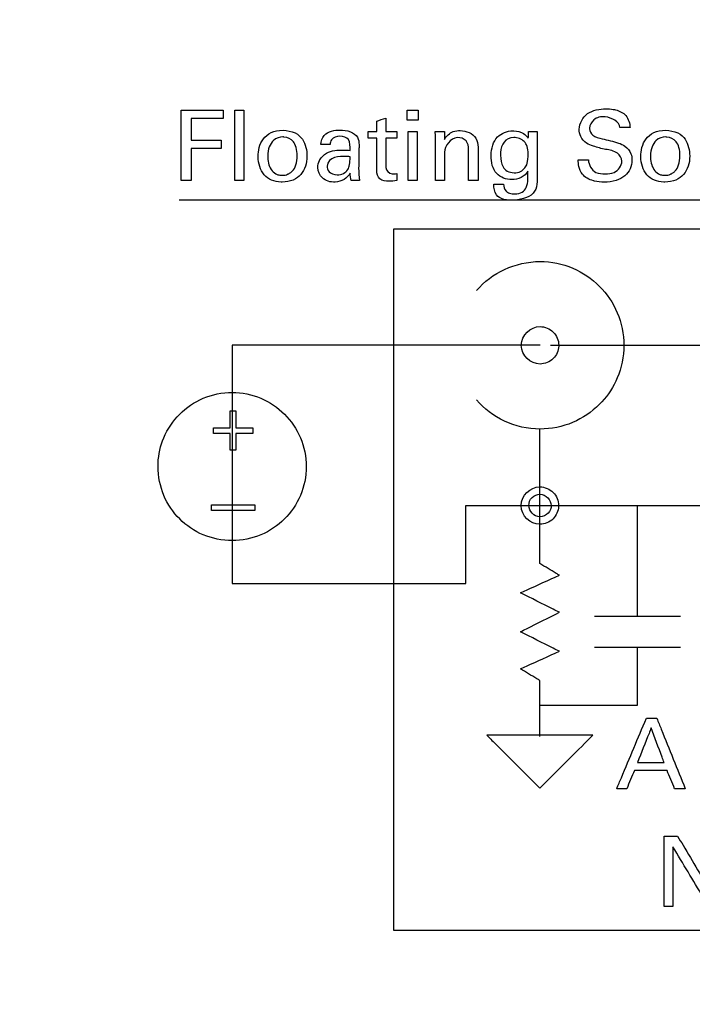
# Model space of a CAD drawing. Header units: inches. Extents: x 0 to 34, y 0 to 22.
# Tile 19 of 111: x 9.109 to 9.54, y 8.919 to 9.55. Entities that reach past the tile are written whole.
import ezdxf

# ---------------------------------------------------------------- set-up
doc = ezdxf.new("R2010")
doc.units = ezdxf.units.IN
doc.header["$LTSCALE"] = 1.87
doc.header["$MEASUREMENT"] = 0
doc.layers.get('0').update_dxf_attribs({"linetype": 'CONTINUOUS'})
doc.layers.add('DATUMCURVES', color=7, linetype='CONTINUOUS')
doc.layers.add('DIMENSIONS', color=7, linetype='CONTINUOUS')
doc.styles.get("Standard").update_dxf_attribs({"font": 'txt', "width": 0.8})
doc.dimstyles.new('DIMSTYLE_1', dxfattribs={"dimtxt": 0.125, "dimasz": 0.18, "dimexe": 0.18, "dimexo": 0.0625, "dimgap": 0.09, "dimtad": 0, "dimtih": 1, "dimtoh": 1, "dimdec": 3, "dimzin": 4, "dimdsep": 46, "dimtxsty": 'STANDARD', "dimblk": '_FILLED', "dimblk1": '_FILLED', "dimblk2": '_FILLED', "dimcen": 0.09, "dimadec": 0, "dimazin": 0, "dimtp": 0.001, "dimtm": 0.001, "dimtfac": 1, "dimtdec": 3, "dimtofl": 0, "dimtmove": 0, "dimatfit": 3, "dimldrblk": '_FILLED', "dimfxl": 1, "dimtolj": 1, "dimtzin": 4, "dimarcsym": 0})

# ---------------------------------------------------------------- blocks, each defined once
blk = doc.blocks.new('_FILLED')
at = {"color": 0, "linetype": 'BYBLOCK'}
blk.add_solid([(0, 0), (-1, 0.1736), (-1, -0.1736)], dxfattribs=at)
blk = doc.blocks.new('*D0')
at = {"layer": 'DIMENSIONS', "color": 2, "linetype": 'CONTINUOUS'}
for p, q in [((9.21098, 10.30652), (7.35598, 10.30652)), ((7.48098, 10.30652), (7.48098, 9.31105)), ((7.48098, 7.94852), (7.48098, 9.06105)), ((11.90848, 7.94852), (7.35598, 7.94852))]:
    blk.add_line(p, q, dxfattribs=at)
at = {"layer": 'DIMENSIONS', "color": 2, "linetype": 'CONTINUOUS', "xscale": 0.18, "yscale": 0.18, "zscale": 0.18}
for p, rotation in [((7.48098, 10.30652), 90), ((7.48098, 7.94852), 270)]:
    blk.add_blockref('_FILLED', p, dxfattribs=dict(at, rotation=rotation))
at = {"layer": 'DIMENSIONS', "color": 2, "linetype": 'CONTINUOUS', "width": 0.8}
for s, p in [('[', (7.44348, 9.12355)), (']', (8.04348, 9.12355)), ('2.358', (6.81848, 9.12355)), ('59.89', (7.54348, 9.12355))]:
    blk.add_text(s, height=0.125, dxfattribs=at).set_placement(p)
blk = doc.blocks.new('*D7')
at = {"layer": 'DIMENSIONS', "color": 2, "linetype": 'CONTINUOUS'}
for p, q in [((9.58598, 9.93152), (9.58598, 7.33682)), ((10.46098, 9.93152), (10.46098, 7.33682)), ((9.58598, 7.46182), (9.22598, 7.46182)), ((10.46098, 7.46182), (10.78871, 7.46182))]:
    blk.add_line(p, q, dxfattribs=at)
at = {"layer": 'DIMENSIONS', "color": 2, "linetype": 'CONTINUOUS', "xscale": 0.18, "yscale": 0.18, "zscale": 0.18}
blk.add_blockref('_FILLED', (9.58598, 7.46182), dxfattribs=at)
at = {"layer": 'DIMENSIONS', "color": 2, "linetype": 'CONTINUOUS', "xscale": 0.18, "yscale": 0.18, "zscale": 0.18, "rotation": 180}
blk.add_blockref('_FILLED', (10.46098, 7.46182), dxfattribs=at)
at = {"layer": 'DIMENSIONS', "color": 2, "linetype": 'CONTINUOUS', "width": 0.8}
for s, p in [('[', (11.57621, 7.39932)), (']', (12.17621, 7.39932)), ('3X', (10.85121, 7.39932)), ('.875', (11.05121, 7.39932)), ('22.23', (11.67621, 7.39932))]:
    blk.add_text(s, height=0.125, dxfattribs=at).set_placement(p)

msp = doc.modelspace()

# ---------------------------------------------------------------- linework, layer by layer
at = {"color": 7, "linetype": 'CONTINUOUS'}
msp.add_arc((11.97098, 35.48603), 26.75, 262.800267, 277.199733, dxfattribs=at)
at = {"layer": 'DATUMCURVES', "color": 40, "linetype": 'CONTINUOUS'}
for points, knots in [([(9.21242, 9.49196, 0.8645), (9.21382, 9.49196, 0.8645), (9.22277, 9.49196, 0.8645), (9.23173, 9.49196, 0.8645), (9.23929, 9.49196, 0.8645)], [0, 0, 0, 0, 0.15625, 1, 1, 1, 1]), ([(9.21242, 9.44683, 0.8645), (9.21242, 9.44918, 0.8645), (9.21242, 9.46423, 0.8645), (9.21242, 9.47927, 0.8645), (9.21242, 9.49196, 0.8645)], [0, 0, 0, 0, 0.15625, 1, 1, 1, 1]), ([(9.24685, 9.44683, 0.8645), (9.24685, 9.44918, 0.8645), (9.24685, 9.4642, 0.8645), (9.24685, 9.47922, 0.8645), (9.24685, 9.49189, 0.8645)], [0, 0, 0, 0, 0.15625, 1, 1, 1, 1]), ([(9.25273, 9.49189, 0.8645), (9.25273, 9.48955, 0.8645), (9.25273, 9.47453, 0.8645), (9.25273, 9.45951, 0.8645), (9.25273, 9.44683, 0.8645)], [0, 0, 0, 0, 0.15625, 1, 1, 1, 1]), ([(9.49491, 9.45915, 0.8645), (9.49491, 9.4611, 0.8645), (9.49198, 9.4657, 0.8645), (9.48437, 9.46661, 0.8645), (9.47774, 9.46838, 0.8645), (9.47185, 9.47054, 0.8645), (9.46826, 9.47455, 0.8645), (9.4668, 9.48188, 0.8645), (9.47103, 9.48951, 0.8645), (9.47857, 9.49233, 0.8645), (9.48423, 9.493, 0.8645), (9.48786, 9.49272, 0.8645), (9.48938, 9.49243, 0.8645)], [0, 0, 0, 0, 0.089378, 0.210983, 0.334708, 0.40849, 0.49482, 0.566974, 0.741224, 0.832906, 0.92943, 1, 1, 1, 1]), ([(9.49373, 9.48072, 0.8645), (9.49351, 9.48462, 0.8645), (9.48537, 9.48876, 0.8645), (9.47682, 9.48684, 0.8645), (9.47414, 9.4822, 0.8645), (9.47424, 9.48006, 0.8645), (9.47424, 9.47996, 0.8645)], [0, 0, 0, 0, 0.45807, 0.755058, 0.988306, 1, 1, 1, 1]), ([(9.48938, 9.49243, 0.8645), (9.48989, 9.49234, 0.8645), (9.49288, 9.49167, 0.8645), (9.4985, 9.48905, 0.8645), (9.50005, 9.48343, 0.8645), (9.50023, 9.48072, 0.8645)], [0, 0, 0, 0, 0.089299, 0.526926, 1, 1, 1, 1]), ([(9.23929, 9.48664, 0.8645), (9.23822, 9.48664, 0.8645), (9.23139, 9.48664, 0.8645), (9.22456, 9.48664, 0.8645), (9.21879, 9.48664, 0.8645)], [0, 0, 0, 0, 0.15625, 1, 1, 1, 1]), ([(9.27651, 9.44579, 0.8645), (9.27435, 9.44587, 0.8645), (9.26987, 9.44679, 0.8645), (9.26374, 9.45141, 0.8645), (9.26075, 9.46104, 0.8645), (9.26349, 9.47437, 0.8645), (9.2718, 9.4792, 0.8645), (9.27773, 9.47902, 0.8645)], [0, 0, 0, 0, 0.123741, 0.261231, 0.536211, 0.768105, 1, 1, 1, 1]), ([(9.27821, 9.4747, 0.8645), (9.27805, 9.4747, 0.8645), (9.27593, 9.47475, 0.8645), (9.27101, 9.47376, 0.8645), (9.26691, 9.46471, 0.8645), (9.2689, 9.45462, 0.8645), (9.27242, 9.45133, 0.8645), (9.27484, 9.45031, 0.8645), (9.27681, 9.45017, 0.8645), (9.27736, 9.45014, 0.8645)], [0, 0, 0, 0, 0.023997, 0.318508, 0.613019, 0.80651, 0.903255, 0.951627, 1, 1, 1, 1]), ([(9.27773, 9.47902, 0.8645), (9.28032, 9.47894, 0.8645), (9.28618, 9.4778, 0.8645), (9.29191, 9.47198, 0.8645), (9.29415, 9.46055, 0.8645), (9.29109, 9.45175, 0.8645), (9.28465, 9.44672, 0.8645), (9.27946, 9.44573, 0.8645), (9.27675, 9.44578, 0.8645), (9.27651, 9.44579, 0.8645)], [0, 0, 0, 0, 0.102775, 0.205549, 0.411098, 0.698572, 0.842308, 0.986045, 1, 1, 1, 1]), ([(9.27736, 9.45014, 0.8645), (9.2781, 9.45011, 0.8645), (9.27799, 9.45019, 0.8645), (9.27944, 9.45032, 0.8645), (9.28068, 9.45075, 0.8645), (9.28235, 9.4516, 0.8645), (9.28429, 9.45327, 0.8645), (9.28622, 9.45639, 0.8645), (9.28712, 9.46235, 0.8645), (9.28641, 9.46824, 0.8645), (9.28393, 9.47299, 0.8645), (9.28089, 9.47458, 0.8645), (9.27821, 9.4747, 0.8645)], [0, 0, 0, 0, 0.034634, 0.069268, 0.138536, 0.207804, 0.277072, 0.415609, 0.554145, 0.668793, 0.783442, 1, 1, 1, 1]), ([(9.30198, 9.46984, 0.8645), (9.30222, 9.47193, 0.8645), (9.30329, 9.47615, 0.8645), (9.30887, 9.47877, 0.8645), (9.3147, 9.47937, 0.8645), (9.3207, 9.47866, 0.8645), (9.32597, 9.47515, 0.8645), (9.32648, 9.47135, 0.8645), (9.32648, 9.4697, 0.8645)], [0, 0, 0, 0, 0.182779, 0.339598, 0.497563, 0.692518, 0.85732, 1, 1, 1, 1]), ([(9.32073, 9.46615, 0.8645), (9.32073, 9.46849, 0.8645), (9.32113, 9.47374, 0.8645), (9.31416, 9.47578, 0.8645), (9.3087, 9.47415, 0.8645), (9.30791, 9.47092, 0.8645), (9.30786, 9.46984, 0.8645)], [0, 0, 0, 0, 0.320784, 0.586507, 0.851016, 1, 1, 1, 1]), ([(9.35792, 9.44683, 0.8645), (9.35792, 9.44847, 0.8645), (9.35792, 9.45893, 0.8645), (9.35792, 9.46938, 0.8645), (9.35792, 9.47821, 0.8645)], [0, 0, 0, 0, 0.15625, 1, 1, 1, 1]), ([(9.36379, 9.47821, 0.8645), (9.36379, 9.47657, 0.8645), (9.36379, 9.46612, 0.8645), (9.36379, 9.45566, 0.8645), (9.36379, 9.44683, 0.8645)], [0, 0, 0, 0, 0.15625, 1, 1, 1, 1]), ([(9.38129, 9.47315, 0.8645), (9.38245, 9.47536, 0.8645), (9.38577, 9.47839, 0.8645), (9.38984, 9.47883, 0.8645), (9.39135, 9.47883, 0.8645)], [0, 0, 0, 0, 0.622506, 1, 1, 1, 1]), ([(9.39135, 9.47883, 0.8645), (9.39507, 9.47883, 0.8645), (9.4017, 9.47613, 0.8645), (9.40273, 9.47011, 0.8645), (9.40273, 9.46814, 0.8645)], [0, 0, 0, 0, 0.654219, 1, 1, 1, 1]), ([(9.42435, 9.44739, 0.8645), (9.42089, 9.44739, 0.8645), (9.41269, 9.45043, 0.8645), (9.41019, 9.46303, 0.8645), (9.41329, 9.47557, 0.8645), (9.4216, 9.47862, 0.8645), (9.42545, 9.47865, 0.8645), (9.42563, 9.47864, 0.8645)], [0, 0, 0, 0, 0.224819, 0.487101, 0.759374, 0.989073, 1, 1, 1, 1]), ([(9.42563, 9.47864, 0.8645), (9.4279, 9.47862, 0.8645), (9.43158, 9.47774, 0.8645), (9.43411, 9.47502, 0.8645), (9.43498, 9.47389, 0.8645)], [0, 0, 0, 0, 0.606284, 1, 1, 1, 1]), ([(9.47424, 9.47996, 0.8645), (9.47436, 9.47843, 0.8645), (9.47623, 9.47471, 0.8645), (9.48023, 9.47409, 0.8645), (9.48235, 9.47358, 0.8645)], [0, 0, 0, 0, 0.406424, 1, 1, 1, 1]), ([(9.52182, 9.44579, 0.8645), (9.51967, 9.44587, 0.8645), (9.51518, 9.44679, 0.8645), (9.50905, 9.45141, 0.8645), (9.50605, 9.46104, 0.8645), (9.5088, 9.47437, 0.8645), (9.51711, 9.4792, 0.8645), (9.52304, 9.47902, 0.8645)], [0, 0, 0, 0, 0.123741, 0.261231, 0.536211, 0.768105, 1, 1, 1, 1]), ([(9.52353, 9.4747, 0.8645), (9.52337, 9.4747, 0.8645), (9.52124, 9.47475, 0.8645), (9.51632, 9.47376, 0.8645), (9.51223, 9.46471, 0.8645), (9.51421, 9.45462, 0.8645), (9.51773, 9.45133, 0.8645), (9.52015, 9.45031, 0.8645), (9.52212, 9.45017, 0.8645), (9.52267, 9.45014, 0.8645)], [0, 0, 0, 0, 0.023997, 0.318508, 0.613019, 0.80651, 0.903255, 0.951627, 1, 1, 1, 1]), ([(9.52304, 9.47902, 0.8645), (9.52564, 9.47894, 0.8645), (9.5315, 9.4778, 0.8645), (9.53722, 9.47198, 0.8645), (9.53946, 9.46055, 0.8645), (9.53641, 9.45175, 0.8645), (9.52996, 9.44672, 0.8645), (9.52478, 9.44573, 0.8645), (9.52206, 9.44578, 0.8645), (9.52182, 9.44579, 0.8645)], [0, 0, 0, 0, 0.102775, 0.205549, 0.411098, 0.698572, 0.842308, 0.986045, 1, 1, 1, 1]), ([(9.52267, 9.45014, 0.8645), (9.5234, 9.45011, 0.8645), (9.52329, 9.45019, 0.8645), (9.52475, 9.45032, 0.8645), (9.526, 9.45075, 0.8645), (9.52766, 9.4516, 0.8645), (9.5296, 9.45327, 0.8645), (9.53154, 9.45639, 0.8645), (9.53243, 9.46235, 0.8645), (9.53172, 9.46824, 0.8645), (9.52925, 9.47299, 0.8645), (9.52621, 9.47458, 0.8645), (9.52353, 9.4747, 0.8645)], [0, 0, 0, 0, 0.034634, 0.069268, 0.138536, 0.207804, 0.277072, 0.415609, 0.554145, 0.668793, 0.783442, 1, 1, 1, 1]), ([(9.21879, 9.47258, 0.8645), (9.2198, 9.47258, 0.8645), (9.22624, 9.47258, 0.8645), (9.23267, 9.47258, 0.8645), (9.23811, 9.47258, 0.8645)], [0, 0, 0, 0, 0.15625, 1, 1, 1, 1]), ([(9.32648, 9.4697, 0.8645), (9.32646, 9.46892, 0.8645), (9.32638, 9.46393, 0.8645), (9.3263, 9.45893, 0.8645), (9.32623, 9.45472, 0.8645)], [0, 0, 0, 0, 0.15625, 1, 1, 1, 1]), ([(9.33779, 9.45309, 0.8645), (9.33779, 9.45418, 0.8645), (9.33779, 9.46115, 0.8645), (9.33779, 9.46813, 0.8645), (9.33779, 9.47402, 0.8645)], [0, 0, 0, 0, 0.15625, 1, 1, 1, 1]), ([(9.34361, 9.47402, 0.8645), (9.34361, 9.47304, 0.8645), (9.34361, 9.46677, 0.8645), (9.34361, 9.4605, 0.8645), (9.34361, 9.4552, 0.8645)], [0, 0, 0, 0, 0.15625, 1, 1, 1, 1]), ([(9.37541, 9.44683, 0.8645), (9.37541, 9.44828, 0.8645), (9.37541, 9.45753, 0.8645), (9.37541, 9.46678, 0.8645), (9.37541, 9.47459, 0.8645)], [0, 0, 0, 0, 0.15625, 1, 1, 1, 1]), ([(9.39673, 9.46677, 0.8645), (9.39673, 9.46865, 0.8645), (9.3958, 9.47289, 0.8645), (9.38699, 9.47617, 0.8645), (9.38129, 9.46905, 0.8645), (9.38129, 9.4649, 0.8645)], [0, 0, 0, 0, 0.234316, 0.482143, 1, 1, 1, 1]), ([(9.41941, 9.47133, 0.8645), (9.41913, 9.47097, 0.8645), (9.41737, 9.46834, 0.8645), (9.41699, 9.46218, 0.8645), (9.41782, 9.45646, 0.8645), (9.42109, 9.45254, 0.8645), (9.42579, 9.45142, 0.8645), (9.43039, 9.4524, 0.8645), (9.43201, 9.45396, 0.8645), (9.43273, 9.45489, 0.8645)], [0, 0, 0, 0, 0.035269, 0.246884, 0.50163, 0.629004, 0.756377, 0.878188, 1, 1, 1, 1]), ([(9.43273, 9.45489, 0.8645), (9.43335, 9.45571, 0.8645), (9.43439, 9.45715, 0.8645), (9.4351, 9.463, 0.8645), (9.43441, 9.4691, 0.8645), (9.43206, 9.47277, 0.8645), (9.42485, 9.47571, 0.8645), (9.42082, 9.47313, 0.8645), (9.41941, 9.47133, 0.8645)], [0, 0, 0, 0, 0.155911, 0.311822, 0.419751, 0.527681, 0.746943, 1, 1, 1, 1]), ([(9.44061, 9.47252, 0.8645), (9.4406, 9.4715, 0.8645), (9.44058, 9.46496, 0.8645), (9.44056, 9.45842, 0.8645), (9.44054, 9.4529, 0.8645)], [0, 0, 0, 0, 0.15625, 1, 1, 1, 1]), ([(9.48235, 9.47358, 0.8645), (9.48581, 9.4727, 0.8645), (9.49083, 9.47168, 0.8645), (9.49755, 9.46896, 0.8645), (9.50097, 9.46476, 0.8645), (9.50168, 9.45934, 0.8645), (9.50069, 9.4541, 0.8645), (9.49694, 9.4493, 0.8645), (9.49091, 9.44631, 0.8645), (9.48409, 9.44556, 0.8645), (9.47945, 9.44593, 0.8645), (9.47741, 9.44643, 0.8645)], [0, 0, 0, 0, 0.186392, 0.268036, 0.375442, 0.449255, 0.548404, 0.646303, 0.756479, 0.891404, 1, 1, 1, 1]), ([(9.23811, 9.46733, 0.8645), (9.2371, 9.46733, 0.8645), (9.23066, 9.46733, 0.8645), (9.22422, 9.46733, 0.8645), (9.21879, 9.46733, 0.8645)], [0, 0, 0, 0, 0.15625, 1, 1, 1, 1]), ([(9.21879, 9.46733, 0.8645), (9.21879, 9.46626, 0.8645), (9.21879, 9.45943, 0.8645), (9.21879, 9.4526, 0.8645), (9.21879, 9.44683, 0.8645)], [0, 0, 0, 0, 0.15625, 1, 1, 1, 1]), ([(9.30134, 9.46002, 0.8645), (9.30233, 9.46179, 0.8645), (9.30668, 9.466, 0.8645), (9.31426, 9.4665, 0.8645), (9.31931, 9.46624, 0.8645), (9.32073, 9.46615, 0.8645)], [0, 0, 0, 0, 0.281825, 0.800828, 1, 1, 1, 1]), ([(9.30604, 9.4559, 0.8645), (9.30604, 9.4549, 0.8645), (9.3065, 9.45217, 0.8645), (9.31133, 9.44998, 0.8645), (9.31673, 9.451, 0.8645), (9.32037, 9.45464, 0.8645), (9.3206, 9.45771, 0.8645), (9.32073, 9.46208, 0.8645)], [0, 0, 0, 0, 0.235843, 0.471685, 0.60664, 0.741594, 1, 1, 1, 1]), ([(9.38129, 9.4649, 0.8645), (9.38129, 9.46396, 0.8645), (9.38129, 9.45794, 0.8645), (9.38129, 9.45192, 0.8645), (9.38129, 9.44683, 0.8645)], [0, 0, 0, 0, 0.15625, 1, 1, 1, 1]), ([(9.39673, 9.44683, 0.8645), (9.39673, 9.44787, 0.8645), (9.39673, 9.45452, 0.8645), (9.39673, 9.46117, 0.8645), (9.39673, 9.46677, 0.8645)], [0, 0, 0, 0, 0.15625, 1, 1, 1, 1]), ([(9.40273, 9.46814, 0.8645), (9.40273, 9.46703, 0.8645), (9.40273, 9.45993, 0.8645), (9.40273, 9.45283, 0.8645), (9.40273, 9.44683, 0.8645)], [0, 0, 0, 0, 0.15625, 1, 1, 1, 1]), ([(9.32086, 9.45153, 0.8645), (9.31907, 9.44823, 0.8645), (9.31211, 9.44448, 0.8645), (9.30248, 9.44721, 0.8645), (9.2995, 9.45425, 0.8645), (9.30046, 9.45837, 0.8645), (9.30126, 9.45988, 0.8645), (9.30134, 9.46002, 0.8645)], [0, 0, 0, 0, 0.349661, 0.618745, 0.841317, 0.985614, 1, 1, 1, 1]), ([(9.47741, 9.44643, 0.8645), (9.47716, 9.44649, 0.8645), (9.47421, 9.44726, 0.8645), (9.46959, 9.44968, 0.8645), (9.46714, 9.45542, 0.8645), (9.46698, 9.45863, 0.8645), (9.46698, 9.46002, 0.8645)], [0, 0, 0, 0, 0.04175, 0.483794, 0.777423, 1, 1, 1, 1]), ([(9.47348, 9.46002, 0.8645), (9.47361, 9.45691, 0.8645), (9.47679, 9.45116, 0.8645), (9.48231, 9.45108, 0.8645), (9.48436, 9.45108, 0.8645)], [0, 0, 0, 0, 0.603116, 1, 1, 1, 1]), ([(9.48436, 9.45108, 0.8645), (9.48625, 9.45108, 0.8645), (9.49117, 9.45136, 0.8645), (9.49491, 9.45626, 0.8645), (9.49491, 9.45915, 0.8645)], [0, 0, 0, 0, 0.395694, 1, 1, 1, 1]), ([(9.35061, 9.44677, 0.8645), (9.349, 9.4465, 0.8645), (9.34547, 9.4463, 0.8645), (9.33906, 9.44662, 0.8645), (9.33779, 9.45122, 0.8645), (9.33779, 9.45309, 0.8645)], [0, 0, 0, 0, 0.293518, 0.662886, 1, 1, 1, 1]), ([(9.34361, 9.4552, 0.8645), (9.34361, 9.45323, 0.8645), (9.34681, 9.4504, 0.8645), (9.34969, 9.45112, 0.8645), (9.35061, 9.45134, 0.8645)], [0, 0, 0, 0, 0.676239, 1, 1, 1, 1]), ([(9.44054, 9.4529, 0.8645), (9.44054, 9.44854, 0.8645), (9.44171, 9.43765, 0.8645), (9.42698, 9.43328, 0.8645), (9.41394, 9.43496, 0.8645), (9.41293, 9.44208, 0.8645), (9.41279, 9.44439, 0.8645)], [0, 0, 0, 0, 0.28325, 0.591261, 0.849639, 1, 1, 1, 1]), ([(9.41904, 9.44439, 0.8645), (9.41915, 9.44284, 0.8645), (9.41985, 9.44019, 0.8645), (9.42317, 9.43844, 0.8645), (9.42677, 9.43814, 0.8645), (9.43113, 9.43863, 0.8645), (9.43528, 9.44412, 0.8645), (9.43467, 9.44922, 0.8645), (9.43467, 9.45271, 0.8645)], [0, 0, 0, 0, 0.156412, 0.241401, 0.357931, 0.520881, 0.650106, 1, 1, 1, 1]), ([(9.34867, 8.96591, 0.8645), (9.34867, 8.98934, 0.8645), (9.34867, 9.13935, 0.8645), (9.34867, 9.28935, 0.8645), (9.34867, 9.41591, 0.8645)], [0, 0, 0, 0, 0.15625, 1, 1, 1, 1]), ([(9.34867, 9.41591, 0.8645), (9.36976, 9.41591, 0.8645), (9.50476, 9.41591, 0.8645), (9.63976, 9.41591, 0.8645), (9.75367, 9.41591, 0.8645)], [0, 0, 0, 0, 0.15625, 1, 1, 1, 1]), ([(9.40179, 9.37622, 0.8645), (9.40673, 9.38193, 0.8645), (9.41884, 9.39126, 0.8645), (9.4418, 9.39653, 0.8645), (9.46415, 9.39185, 0.8645), (9.48138, 9.38001, 0.8645), (9.49321, 9.36277, 0.8645), (9.4977, 9.34113, 0.8645), (9.49335, 9.3203, 0.8645), (9.48615, 9.3093, 0.8645), (9.48203, 9.30482, 0.8645)], [0, 0, 0, 0, 0.135658, 0.271315, 0.395034, 0.518752, 0.642471, 0.766189, 0.889971, 1, 1, 1, 1]), ([(9.43049, 9.34116, 0.8645), (9.43049, 9.34778, 0.8645), (9.43924, 9.35579, 0.8645), (9.45191, 9.35055, 0.8645), (9.45455, 9.34412, 0.8645), (9.45447, 9.34081, 0.8645), (9.45446, 9.34064, 0.8645)], [0, 0, 0, 0, 0.493624, 0.73997, 0.986317, 1, 1, 1, 1]), ([(9.44248, 9.34116, 0.8645), (9.43221, 9.34116, 0.8645), (9.36642, 9.34118, 0.8645), (9.30063, 9.34119, 0.8645), (9.24513, 9.3412, 0.8645)], [0, 0, 0, 0, 0.15625, 1, 1, 1, 1]), ([(9.24513, 9.34091, 0.8645), (9.24513, 9.33296, 0.8645), (9.24513, 9.28213, 0.8645), (9.24513, 9.23129, 0.8645), (9.24513, 9.1884, 0.8645)], [0, 0, 0, 0, 0.15625, 1, 1, 1, 1]), ([(9.45446, 9.34064, 0.8645), (9.45433, 9.33769, 0.8645), (9.45173, 9.3317, 0.8645), (9.43924, 9.32654, 0.8645), (9.43048, 9.33454, 0.8645), (9.43049, 9.34116, 0.8645)], [0, 0, 0, 0, 0.239462, 0.49301, 1, 1, 1, 1]), ([(9.19766, 9.26556, 0.8645), (9.19792, 9.27122, 0.8645), (9.20065, 9.28313, 0.8645), (9.21073, 9.29781, 0.8645), (9.22598, 9.30828, 0.8645), (9.24512, 9.31226, 0.8645), (9.26426, 9.30828, 0.8645), (9.27951, 9.29781, 0.8645), (9.28995, 9.28257, 0.8645), (9.29262, 9.26981, 0.8645), (9.29262, 9.26343, 0.8645)], [0, 0, 0, 0, 0.112709, 0.239507, 0.366305, 0.493103, 0.619827, 0.746552, 0.873276, 1, 1, 1, 1]), ([(9.48203, 9.30482, 0.8645), (9.48151, 9.30426, 0.8645), (9.47624, 9.29877, 0.8645), (9.4641, 9.29045, 0.8645), (9.44174, 9.2858, 0.8645), (9.41876, 9.2911, 0.8645), (9.40665, 9.30044, 0.8645), (9.40173, 9.30617, 0.8645)], [0, 0, 0, 0, 0.025804, 0.258038, 0.490273, 0.745136, 1, 1, 1, 1]), ([(9.44238, 9.23841, 0.8645), (9.44238, 9.24096, 0.8645), (9.44241, 9.25731, 0.8645), (9.44244, 9.27366, 0.8645), (9.44246, 9.28745, 0.8645)], [0, 0, 0, 0, 0.15625, 1, 1, 1, 1]), ([(9.29262, 9.26343, 0.8645), (9.29262, 9.25705, 0.8645), (9.28995, 9.24429, 0.8645), (9.27951, 9.22905, 0.8645), (9.26426, 9.21858, 0.8645), (9.24512, 9.21461, 0.8645), (9.22598, 9.21858, 0.8645), (9.21073, 9.22905, 0.8645), (9.20026, 9.24429, 0.8645), (9.19747, 9.25776, 0.8645), (9.19763, 9.26485, 0.8645), (9.19766, 9.26556, 0.8645)], [0, 0, 0, 0, 0.123251, 0.246502, 0.369754, 0.493005, 0.616328, 0.739651, 0.862974, 0.986297, 1, 1, 1, 1]), ([(9.43037, 9.23841, 0.8645), (9.43039, 9.24501, 0.8645), (9.43914, 9.25302, 0.8645), (9.45181, 9.24778, 0.8645), (9.45444, 9.24136, 0.8645), (9.45436, 9.23806, 0.8645), (9.45435, 9.23789, 0.8645)], [0, 0, 0, 0, 0.493136, 0.739705, 0.986273, 1, 1, 1, 1]), ([(9.44248, 9.23126, 0.8645), (9.4385, 9.23122, 0.8645), (9.43373, 9.23647, 0.8645), (9.43679, 9.24407, 0.8645), (9.44063, 9.2457, 0.8645), (9.44248, 9.24565, 0.8645)], [0, 0, 0, 0, 0.503393, 0.751697, 1, 1, 1, 1]), ([(9.44248, 9.24565, 0.8645), (9.44618, 9.24555, 0.8645), (9.45306, 9.23842, 0.8645), (9.44646, 9.23126, 0.8645), (9.44248, 9.23126, 0.8645)], [0, 0, 0, 0, 0.496593, 1, 1, 1, 1]), ([(9.23197, 9.23888, 0.8645), (9.23342, 9.23888, 0.8645), (9.24268, 9.23888, 0.8645), (9.25195, 9.23888, 0.8645), (9.25977, 9.23888, 0.8645)], [0, 0, 0, 0, 0.15625, 1, 1, 1, 1]), ([(9.25977, 9.23523, 0.8645), (9.25832, 9.23523, 0.8645), (9.24905, 9.23523, 0.8645), (9.23979, 9.23523, 0.8645), (9.23197, 9.23523, 0.8645)], [0, 0, 0, 0, 0.15625, 1, 1, 1, 1]), ([(9.39488, 9.1884, 0.8645), (9.39488, 9.191, 0.8645), (9.39488, 9.20767, 0.8645), (9.39488, 9.22434, 0.8645), (9.39488, 9.23841, 0.8645)], [0, 0, 0, 0, 0.15625, 1, 1, 1, 1]), ([(9.39488, 9.23841, 0.8645), (9.39735, 9.23841, 0.8645), (9.41318, 9.23841, 0.8645), (9.42902, 9.23841, 0.8645), (9.44238, 9.23841, 0.8645)], [0, 0, 0, 0, 0.15625, 1, 1, 1, 1]), ([(9.45435, 9.23789, 0.8645), (9.45422, 9.23493, 0.8645), (9.45161, 9.22895, 0.8645), (9.43911, 9.22378, 0.8645), (9.43037, 9.23179, 0.8645), (9.43037, 9.23841, 0.8645)], [0, 0, 0, 0, 0.239208, 0.492486, 1, 1, 1, 1]), ([(9.44238, 9.20124, 0.8645), (9.44238, 9.20318, 0.8645), (9.44238, 9.21557, 0.8645), (9.44238, 9.22795, 0.8645), (9.44238, 9.23841, 0.8645)], [0, 0, 0, 0, 0.15625, 1, 1, 1, 1]), ([(9.45488, 9.19374, 0.8645), (9.45423, 9.19413, 0.8645), (9.45006, 9.19663, 0.8645), (9.44589, 9.19913, 0.8645), (9.44238, 9.20124, 0.8645)], [0, 0, 0, 0, 0.15625, 1, 1, 1, 1]), ([(9.42987, 9.1825, 0.8645), (9.43117, 9.18308, 0.8645), (9.43951, 9.18683, 0.8645), (9.44785, 9.19058, 0.8645), (9.45488, 9.19374, 0.8645)], [0, 0, 0, 0, 0.15625, 1, 1, 1, 1]), ([(9.24513, 9.1884, 0.8645), (9.25292, 9.1884, 0.8645), (9.30284, 9.1884, 0.8645), (9.35276, 9.1884, 0.8645), (9.39488, 9.1884, 0.8645)], [0, 0, 0, 0, 0.15625, 1, 1, 1, 1]), ([(9.45488, 9.16999, 0.8645), (9.45358, 9.17064, 0.8645), (9.44524, 9.17481, 0.8645), (9.43691, 9.17898, 0.8645), (9.42987, 9.1825, 0.8645)], [0, 0, 0, 0, 0.15625, 1, 1, 1, 1]), ([(9.42987, 9.15749, 0.8645), (9.43117, 9.15814, 0.8645), (9.43951, 9.16231, 0.8645), (9.44785, 9.16648, 0.8645), (9.45488, 9.16999, 0.8645)], [0, 0, 0, 0, 0.15625, 1, 1, 1, 1]), ([(9.45488, 9.145, 0.8645), (9.45358, 9.14565, 0.8645), (9.44524, 9.14981, 0.8645), (9.43691, 9.15397, 0.8645), (9.42987, 9.15749, 0.8645)], [0, 0, 0, 0, 0.15625, 1, 1, 1, 1]), ([(9.50494, 9.11037, 0.8645), (9.50494, 9.11231, 0.8645), (9.50494, 9.12471, 0.8645), (9.50493, 9.13711, 0.8645), (9.50493, 9.14757, 0.8645)], [0, 0, 0, 0, 0.15625, 1, 1, 1, 1]), ([(9.42987, 9.13374, 0.8645), (9.43117, 9.13433, 0.8645), (9.43951, 9.13808, 0.8645), (9.44785, 9.14183, 0.8645), (9.45488, 9.145, 0.8645)], [0, 0, 0, 0, 0.15625, 1, 1, 1, 1]), ([(9.44238, 9.12624, 0.8645), (9.44173, 9.12663, 0.8645), (9.43756, 9.12913, 0.8645), (9.43339, 9.13163, 0.8645), (9.42987, 9.13374, 0.8645)], [0, 0, 0, 0, 0.15625, 1, 1, 1, 1]), ([(9.44238, 9.09032, 0.8645), (9.44238, 9.09219, 0.8645), (9.44238, 9.10416, 0.8645), (9.44238, 9.11614, 0.8645), (9.44238, 9.12624, 0.8645)], [0, 0, 0, 0, 0.15625, 1, 1, 1, 1]), ([(9.44238, 9.11037, 0.8645), (9.44564, 9.11037, 0.8645), (9.46649, 9.11037, 0.8645), (9.48735, 9.11037, 0.8645), (9.50494, 9.11037, 0.8645)], [0, 0, 0, 0, 0.15625, 1, 1, 1, 1]), ([(9.49163, 9.0569, 0.8645), (9.49262, 9.05925, 0.8645), (9.49896, 9.07429, 0.8645), (9.50529, 9.08934, 0.8645), (9.51063, 9.10203, 0.8645)], [0, 0, 0, 0, 0.15625, 1, 1, 1, 1]), ([(9.51732, 9.10203, 0.8645), (9.51827, 9.09968, 0.8645), (9.52435, 9.08464, 0.8645), (9.53044, 9.06959, 0.8645), (9.53557, 9.0569, 0.8645)], [0, 0, 0, 0, 0.15625, 1, 1, 1, 1]), ([(9.40837, 9.09123, 0.8645), (9.41014, 9.08946, 0.8645), (9.42147, 9.07814, 0.8645), (9.43279, 9.06681, 0.8645), (9.44235, 9.05725, 0.8645)], [0, 0, 0, 0, 0.15625, 1, 1, 1, 1]), ([(9.47634, 9.09123, 0.8645), (9.4728, 9.09123, 0.8645), (9.45014, 9.09123, 0.8645), (9.42749, 9.09123, 0.8645), (9.40837, 9.09123, 0.8645)], [0, 0, 0, 0, 0.15625, 1, 1, 1, 1]), ([(9.44235, 9.05725, 0.8645), (9.44412, 9.05902, 0.8645), (9.45545, 9.07035, 0.8645), (9.46678, 9.08167, 0.8645), (9.47634, 9.09123, 0.8645)], [0, 0, 0, 0, 0.15625, 1, 1, 1, 1]), ([(9.51369, 9.09584, 0.8645), (9.51324, 9.09469, 0.8645), (9.51032, 9.08732, 0.8645), (9.50741, 9.07994, 0.8645), (9.50494, 9.07372, 0.8645)], [0, 0, 0, 0, 0.15625, 1, 1, 1, 1]), ([(9.52201, 9.07372, 0.8645), (9.52157, 9.07487, 0.8645), (9.5188, 9.08225, 0.8645), (9.51603, 9.08962, 0.8645), (9.51369, 9.09584, 0.8645)], [0, 0, 0, 0, 0.15625, 1, 1, 1, 1]), ([(9.50494, 9.07372, 0.8645), (9.50583, 9.07372, 0.8645), (9.51152, 9.07372, 0.8645), (9.51721, 9.07372, 0.8645), (9.52201, 9.07372, 0.8645)], [0, 0, 0, 0, 0.15625, 1, 1, 1, 1]), ([(9.52388, 9.06865, 0.8645), (9.52279, 9.06865, 0.8645), (9.51581, 9.06865, 0.8645), (9.50883, 9.06865, 0.8645), (9.50294, 9.06865, 0.8645)], [0, 0, 0, 0, 0.15625, 1, 1, 1, 1]), ([(9.52199, 8.98137, 0.8645), (9.52199, 8.98372, 0.8645), (9.52199, 8.99876, 0.8645), (9.52199, 9.0138, 0.8645), (9.52199, 9.02649, 0.8645)], [0, 0, 0, 0, 0.15625, 1, 1, 1, 1]), ([(9.53067, 9.02649, 0.8645), (9.53183, 9.02455, 0.8645), (9.53923, 9.01211, 0.8645), (9.54662, 8.99967, 0.8645), (9.55286, 8.98918, 0.8645)], [0, 0, 0, 0, 0.15625, 1, 1, 1, 1]), ([(9.55061, 8.98137, 0.8645), (9.54942, 8.98336, 0.8645), (9.54177, 8.99614, 0.8645), (9.53413, 9.00891, 0.8645), (9.52768, 9.01968, 0.8645)], [0, 0, 0, 0, 0.15625, 1, 1, 1, 1]), ([(9.52768, 9.01968, 0.8645), (9.52768, 9.01769, 0.8645), (9.52768, 9.00492, 0.8645), (9.52768, 8.99214, 0.8645), (9.52768, 8.98137, 0.8645)], [0, 0, 0, 0, 0.15625, 1, 1, 1, 1]), ([(9.75367, 8.96591, 0.8645), (9.73258, 8.96591, 0.8645), (9.59757, 8.96591, 0.8645), (9.46257, 8.96591, 0.8645), (9.34867, 8.96591, 0.8645)], [0, 0, 0, 0, 0.15625, 1, 1, 1, 1])]:
    msp.add_open_spline(points, degree=3, knots=knots, dxfattribs=at)
for points in [[(9.23929, 9.49196, 0.8645), (9.23929, 9.49019, 0.8645), (9.23929, 9.48842, 0.8645), (9.23929, 9.48664, 0.8645)], [(9.24685, 9.49189, 0.8645), (9.24881, 9.49189, 0.8645), (9.25077, 9.49189, 0.8645), (9.25273, 9.49189, 0.8645)], [(9.35729, 9.49184, 0.8645), (9.35965, 9.49184, 0.8645), (9.362, 9.49184, 0.8645), (9.36435, 9.49184, 0.8645)], [(9.35729, 9.4854, 0.8645), (9.35729, 9.48754, 0.8645), (9.35729, 9.48969, 0.8645), (9.35729, 9.49184, 0.8645)], [(9.36435, 9.49184, 0.8645), (9.36435, 9.48969, 0.8645), (9.36435, 9.48754, 0.8645), (9.36435, 9.4854, 0.8645)], [(9.21879, 9.48664, 0.8645), (9.21879, 9.48195, 0.8645), (9.21879, 9.47727, 0.8645), (9.21879, 9.47258, 0.8645)], [(9.33779, 9.48489, 0.8645), (9.33973, 9.48552, 0.8645), (9.34167, 9.48614, 0.8645), (9.34361, 9.48677, 0.8645)], [(9.33779, 9.47833, 0.8645), (9.33779, 9.48052, 0.8645), (9.33779, 9.48271, 0.8645), (9.33779, 9.48489, 0.8645)], [(9.34361, 9.48677, 0.8645), (9.34361, 9.48395, 0.8645), (9.34361, 9.48114, 0.8645), (9.34361, 9.47833, 0.8645)], [(9.36435, 9.4854, 0.8645), (9.362, 9.4854, 0.8645), (9.35965, 9.4854, 0.8645), (9.35729, 9.4854, 0.8645)], [(9.33223, 9.47833, 0.8645), (9.33408, 9.47833, 0.8645), (9.33594, 9.47833, 0.8645), (9.33779, 9.47833, 0.8645)], [(9.33223, 9.47402, 0.8645), (9.33223, 9.47545, 0.8645), (9.33223, 9.47689, 0.8645), (9.33223, 9.47833, 0.8645)], [(9.34361, 9.47833, 0.8645), (9.34594, 9.47833, 0.8645), (9.34827, 9.47833, 0.8645), (9.35061, 9.47833, 0.8645)], [(9.35061, 9.47833, 0.8645), (9.35061, 9.47689, 0.8645), (9.35061, 9.47545, 0.8645), (9.35061, 9.47402, 0.8645)], [(9.35792, 9.47821, 0.8645), (9.35988, 9.47821, 0.8645), (9.36183, 9.47821, 0.8645), (9.36379, 9.47821, 0.8645)], [(9.37541, 9.47459, 0.8645), (9.37539, 9.47579, 0.8645), (9.37537, 9.477, 0.8645), (9.37535, 9.47821, 0.8645)], [(9.37535, 9.47821, 0.8645), (9.37731, 9.47821, 0.8645), (9.37927, 9.47821, 0.8645), (9.38123, 9.47821, 0.8645)], [(9.38123, 9.47821, 0.8645), (9.38125, 9.47652, 0.8645), (9.38127, 9.47483, 0.8645), (9.38129, 9.47315, 0.8645)], [(9.43498, 9.47389, 0.8645), (9.435, 9.47533, 0.8645), (9.43502, 9.47677, 0.8645), (9.43504, 9.47821, 0.8645)], [(9.43504, 9.47821, 0.8645), (9.43694, 9.47821, 0.8645), (9.43883, 9.47821, 0.8645), (9.44073, 9.47821, 0.8645)], [(9.44073, 9.47821, 0.8645), (9.44069, 9.47631, 0.8645), (9.44065, 9.47442, 0.8645), (9.44061, 9.47252, 0.8645)], [(9.50023, 9.48072, 0.8645), (9.49806, 9.48072, 0.8645), (9.4959, 9.48072, 0.8645), (9.49373, 9.48072, 0.8645)], [(9.23811, 9.47258, 0.8645), (9.23811, 9.47083, 0.8645), (9.23811, 9.46908, 0.8645), (9.23811, 9.46733, 0.8645)], [(9.30786, 9.46984, 0.8645), (9.3059, 9.46984, 0.8645), (9.30394, 9.46984, 0.8645), (9.30198, 9.46984, 0.8645)], [(9.33779, 9.47402, 0.8645), (9.33594, 9.47402, 0.8645), (9.33408, 9.47402, 0.8645), (9.33223, 9.47402, 0.8645)], [(9.35061, 9.47402, 0.8645), (9.34827, 9.47402, 0.8645), (9.34594, 9.47402, 0.8645), (9.34361, 9.47402, 0.8645)], [(9.31736, 9.46227, 0.8645), (9.31498, 9.46227, 0.8645), (9.30604, 9.46227, 0.8645), (9.30604, 9.4559, 0.8645)], [(9.32073, 9.46208, 0.8645), (9.31967, 9.46222, 0.8645), (9.31879, 9.46227, 0.8645), (9.31736, 9.46227, 0.8645)], [(9.46698, 9.46002, 0.8645), (9.46915, 9.46002, 0.8645), (9.47131, 9.46002, 0.8645), (9.47348, 9.46002, 0.8645)], [(9.32142, 9.44683, 0.8645), (9.32099, 9.44835, 0.8645), (9.32086, 9.44995, 0.8645), (9.32086, 9.45153, 0.8645)], [(9.32623, 9.45472, 0.8645), (9.32623, 9.45208, 0.8645), (9.32637, 9.44944, 0.8645), (9.32673, 9.44683, 0.8645)], [(9.35061, 9.45134, 0.8645), (9.35061, 9.44981, 0.8645), (9.35061, 9.44829, 0.8645), (9.35061, 9.44677, 0.8645)], [(9.43467, 9.45271, 0.8645), (9.43298, 9.44923, 0.8645), (9.42822, 9.44739, 0.8645), (9.42435, 9.44739, 0.8645)], [(9.21879, 9.44683, 0.8645), (9.21667, 9.44683, 0.8645), (9.21454, 9.44683, 0.8645), (9.21242, 9.44683, 0.8645)], [(9.25273, 9.44683, 0.8645), (9.25077, 9.44683, 0.8645), (9.24881, 9.44683, 0.8645), (9.24685, 9.44683, 0.8645)], [(9.32673, 9.44683, 0.8645), (9.32496, 9.44683, 0.8645), (9.32319, 9.44683, 0.8645), (9.32142, 9.44683, 0.8645)], [(9.36379, 9.44683, 0.8645), (9.36183, 9.44683, 0.8645), (9.35988, 9.44683, 0.8645), (9.35792, 9.44683, 0.8645)], [(9.38129, 9.44683, 0.8645), (9.37933, 9.44683, 0.8645), (9.37737, 9.44683, 0.8645), (9.37541, 9.44683, 0.8645)], [(9.40273, 9.44683, 0.8645), (9.40073, 9.44683, 0.8645), (9.39873, 9.44683, 0.8645), (9.39673, 9.44683, 0.8645)], [(9.41279, 9.44439, 0.8645), (9.41488, 9.44439, 0.8645), (9.41696, 9.44439, 0.8645), (9.41904, 9.44439, 0.8645)], [(9.21124, 9.43434, 0.8645), (9.40792, 9.43434, 0.8645), (9.60459, 9.43434, 0.8645), (9.80126, 9.43434, 0.8645)], [(9.24513, 9.3412, 0.8645), (9.24513, 9.3411, 0.8645), (9.24513, 9.34101, 0.8645), (9.24513, 9.34091, 0.8645)], [(9.55121, 9.34109, 0.8645), (9.51723, 9.34111, 0.8645), (9.48326, 9.34112, 0.8645), (9.44928, 9.34114, 0.8645)], [(9.24394, 9.29909, 0.8645), (9.24516, 9.29909, 0.8645), (9.24637, 9.29909, 0.8645), (9.24759, 9.29909, 0.8645)], [(9.24394, 9.28828, 0.8645), (9.24394, 9.29188, 0.8645), (9.24394, 9.29549, 0.8645), (9.24394, 9.29909, 0.8645)], [(9.24759, 9.29909, 0.8645), (9.24759, 9.29549, 0.8645), (9.24759, 9.29188, 0.8645), (9.24759, 9.28828, 0.8645)], [(9.23309, 9.28463, 0.8645), (9.23309, 9.28585, 0.8645), (9.23309, 9.28706, 0.8645), (9.23309, 9.28828, 0.8645)], [(9.23309, 9.28828, 0.8645), (9.23671, 9.28828, 0.8645), (9.24032, 9.28828, 0.8645), (9.24394, 9.28828, 0.8645)], [(9.24759, 9.28828, 0.8645), (9.25119, 9.28828, 0.8645), (9.25479, 9.28828, 0.8645), (9.25839, 9.28828, 0.8645)], [(9.25839, 9.28828, 0.8645), (9.25839, 9.28706, 0.8645), (9.25839, 9.28585, 0.8645), (9.25839, 9.28463, 0.8645)], [(9.24394, 9.28463, 0.8645), (9.24032, 9.28463, 0.8645), (9.23671, 9.28463, 0.8645), (9.23309, 9.28463, 0.8645)], [(9.24394, 9.27383, 0.8645), (9.24394, 9.27743, 0.8645), (9.24394, 9.28103, 0.8645), (9.24394, 9.28463, 0.8645)], [(9.25839, 9.28463, 0.8645), (9.25479, 9.28463, 0.8645), (9.25119, 9.28463, 0.8645), (9.24759, 9.28463, 0.8645)], [(9.24759, 9.28463, 0.8645), (9.24759, 9.28103, 0.8645), (9.24759, 9.27743, 0.8645), (9.24759, 9.27383, 0.8645)], [(9.24759, 9.27383, 0.8645), (9.24637, 9.27383, 0.8645), (9.24516, 9.27383, 0.8645), (9.24394, 9.27383, 0.8645)], [(9.23197, 9.23523, 0.8645), (9.23197, 9.23645, 0.8645), (9.23197, 9.23767, 0.8645), (9.23197, 9.23888, 0.8645)], [(9.25977, 9.23888, 0.8645), (9.25977, 9.23767, 0.8645), (9.25977, 9.23645, 0.8645), (9.25977, 9.23523, 0.8645)], [(9.43528, 9.23846, 0.8645), (9.47223, 9.23846, 0.8645), (9.50918, 9.23846, 0.8645), (9.54612, 9.23846, 0.8645)], [(9.50493, 9.16757, 0.8645), (9.50493, 9.1912, 0.8645), (9.50493, 9.21483, 0.8645), (9.50493, 9.23846, 0.8645)], [(9.47743, 9.16757, 0.8645), (9.49576, 9.16757, 0.8645), (9.51409, 9.16757, 0.8645), (9.53242, 9.16757, 0.8645)], [(9.47743, 9.14757, 0.8645), (9.49576, 9.14757, 0.8645), (9.51409, 9.14757, 0.8645), (9.53242, 9.14757, 0.8645)], [(9.51063, 9.10203, 0.8645), (9.51286, 9.10203, 0.8645), (9.51509, 9.10203, 0.8645), (9.51732, 9.10203, 0.8645)], [(9.50294, 9.06865, 0.8645), (9.50132, 9.06473, 0.8645), (9.49969, 9.06082, 0.8645), (9.49807, 9.0569, 0.8645)], [(9.52876, 9.0569, 0.8645), (9.52713, 9.06082, 0.8645), (9.5255, 9.06473, 0.8645), (9.52388, 9.06865, 0.8645)], [(9.49807, 9.0569, 0.8645), (9.49592, 9.0569, 0.8645), (9.49378, 9.0569, 0.8645), (9.49163, 9.0569, 0.8645)], [(9.53557, 9.0569, 0.8645), (9.5333, 9.0569, 0.8645), (9.53103, 9.0569, 0.8645), (9.52876, 9.0569, 0.8645)], [(9.52199, 9.02649, 0.8645), (9.52489, 9.02649, 0.8645), (9.52778, 9.02649, 0.8645), (9.53067, 9.02649, 0.8645)], [(9.52768, 8.98137, 0.8645), (9.52578, 8.98137, 0.8645), (9.52389, 8.98137, 0.8645), (9.52199, 8.98137, 0.8645)]]:
    msp.add_open_spline(points, degree=3, dxfattribs=at)

# ---------------------------------------------------------------- dimensions: what is measured, and where the dimension line sits
at = {"layer": 'DIMENSIONS', "color": 2, "linetype": 'CONTINUOUS'}
dim = msp.add_linear_dim(base=(7.48098, 7.94852), p1=(9.21098, 10.30652), p2=(11.90848, 7.94852), angle=270, dimstyle='DIMSTYLE_1', dxfattribs=at)
dim.commit()
dim.dimension.update_dxf_attribs({"geometry": '*D0', "text_midpoint": (7.48098, 9.18605), "dimtype": 160})
dim = msp.add_linear_dim(base=(9.58598, 7.46182), p1=(10.46098, 9.93152), p2=(9.58598, 9.93152), angle=180, text='3X<>', dimstyle='DIMSTYLE_1', dxfattribs=at)
dim.commit()
dim.dimension.update_dxf_attribs({"geometry": '*D7', "text_midpoint": (11.56371, 7.46182), "dimtype": 160})

doc.saveas('drawing.dxf')
